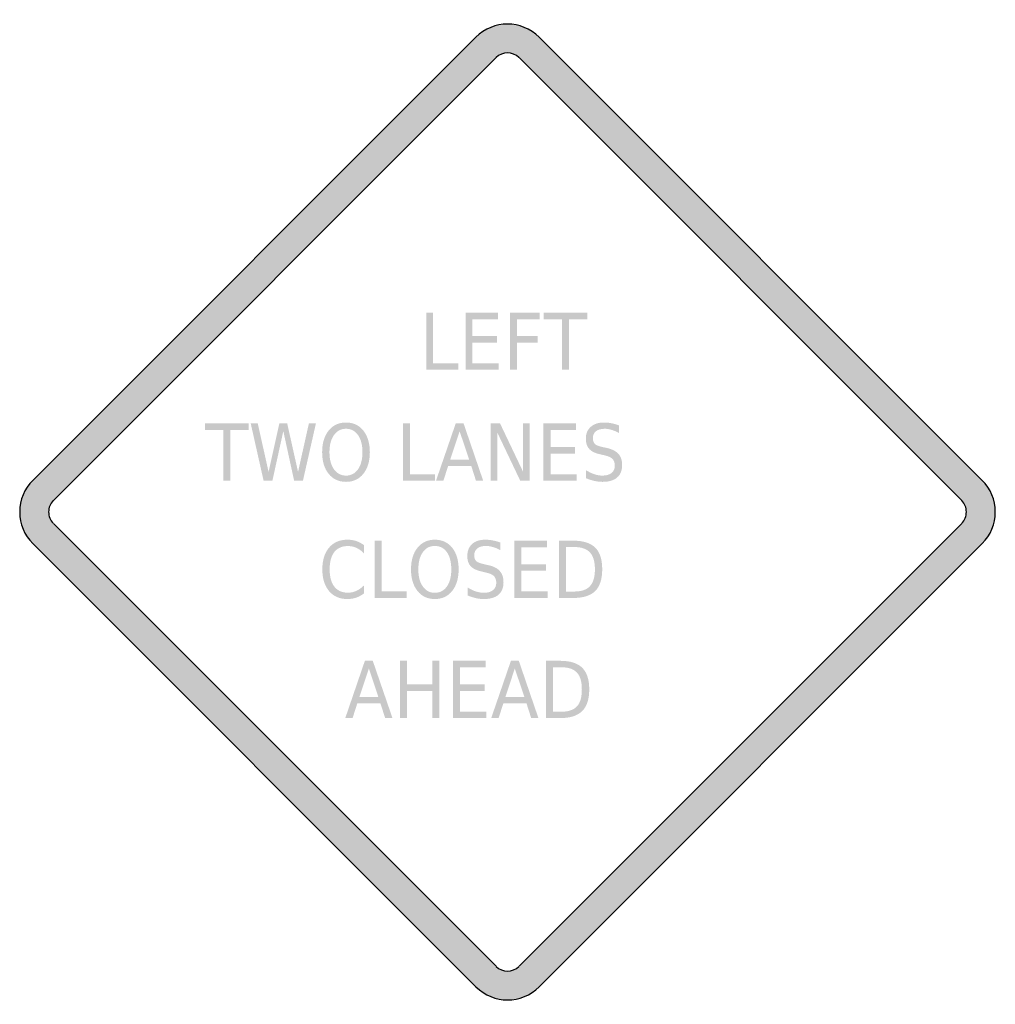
# Model space of a CAD drawing. Header units: inches. Extents: x -0.5 to 0.5, y -0.5 to 0.5.
import ezdxf

# ---------------------------------------------------------------- set-up
doc = ezdxf.new("R2010")
doc.units = ezdxf.units.IN
doc.header["$MEASUREMENT"] = 0

msp = doc.modelspace()

# ---------------------------------------------------------------- hatches: boundary and pattern name
h = msp.add_hatch(color=7)
h.paths.add_polyline_path([(0.0323, 0.4867), (0.4865, 0.0323), (0.4905, 0.0278), (0.4939, 0.0228), (0.4965, 0.0175), (0.4984, 0.012), (0.4995, 0.006), (0.5, 0), (0.4995, -0.006), (0.4984, -0.0118), (0.4965, -0.0175), (0.4939, -0.0228), (0.4905, -0.0278), (0.4865, -0.0323), (0.0323, -0.4867), (0.0278, -0.4907), (0.0227, -0.494), (0.0173, -0.4967), (0.0117, -0.4985), (0.006, -0.4997), (0.0002, -0.5), (-0.0057, -0.4997), (-0.0115, -0.4985), (-0.0172, -0.4967), (-0.0225, -0.494), (-0.0275, -0.4907), (-0.0323, -0.4867), (-0.4867, -0.0323), (-0.4905, -0.0278), (-0.4939, -0.0228), (-0.4965, -0.0175), (-0.4984, -0.0118), (-0.4995, -0.006), (-0.5, 0), (-0.4995, 0.006), (-0.4984, 0.012), (-0.4965, 0.0175), (-0.4939, 0.0228), (-0.4905, 0.0278), (-0.4867, 0.0323), (-0.0323, 0.4867), (-0.0277, 0.4907), (-0.0227, 0.494), (-0.0172, 0.4967), (-0.0117, 0.4985), (-0.0058, 0.4997), (0, 0.5), (0.0058, 0.4997), (0.0117, 0.4985), (0.0172, 0.4967), (0.0227, 0.494), (0.0277, 0.4907), (0.0323, 0.4867)])
h.paths.add_polyline_path([(0.0117, 0.4657), (0.4655, 0.0117), (0.467, 0.0102), (0.4682, 0.0083), (0.4692, 0.0063), (0.4699, 0.0043), (0.4704, 0.0022), (0.4704, 0), (0.4704, -0.0022), (0.4699, -0.0042), (0.4692, -0.0063), (0.4682, -0.0082), (0.467, -0.01), (0.4655, -0.0117), (0.0117, -0.4655), (0.0082, -0.4682), (0.0042, -0.4699), (0, -0.4704), (-0.0042, -0.4699), (-0.0082, -0.4682), (-0.0117, -0.4655), (-0.4655, -0.0117), (-0.467, -0.01), (-0.4682, -0.0082), (-0.4692, -0.0063), (-0.4699, -0.0042), (-0.4704, -0.0022), (-0.4704, 0), (-0.4704, 0.0022), (-0.4699, 0.0043), (-0.4692, 0.0063), (-0.4682, 0.0083), (-0.467, 0.0102), (-0.4655, 0.0117), (-0.0117, 0.4655), (-0.0082, 0.4684), (-0.0042, 0.4699), (0, 0.4705), (0.0042, 0.4699), (0.0082, 0.4684), (0.0117, 0.4657)], flags=0)
for points in [[(-0.0833, 0.2043), (-0.0762, 0.2043), (-0.0762, 0.1523), (-0.0505, 0.1523), (-0.0505, 0.1457), (-0.0833, 0.1457), (-0.0833, 0.2043)], [(-0.043, 0.2043), (-0.0097, 0.2043), (-0.0097, 0.1976), (-0.0359, 0.1976), (-0.0359, 0.1803), (-0.0107, 0.1803), (-0.0107, 0.1736), (-0.0359, 0.1736), (-0.0359, 0.1523), (-0.009, 0.1523), (-0.009, 0.1457), (-0.043, 0.1457), (-0.043, 0.2043)], [(0.0027, 0.2043), (0.033, 0.2043), (0.033, 0.1976), (0.0098, 0.1976), (0.0098, 0.1804), (0.0308, 0.1804), (0.0308, 0.1737), (0.0098, 0.1737), (0.0098, 0.1457), (0.0027, 0.1457), (0.0027, 0.2043)], [(0.0371, 0.2043), (0.0817, 0.2043), (0.0817, 0.1976), (0.0629, 0.1976), (0.0629, 0.1457), (0.0558, 0.1457), (0.0558, 0.1976), (0.0371, 0.1976), (0.0371, 0.2043)], [(-0.31, 0.0907), (-0.2654, 0.0907), (-0.2654, 0.084), (-0.2841, 0.084), (-0.2841, 0.032), (-0.2913, 0.032), (-0.2913, 0.084), (-0.31, 0.084), (-0.31, 0.0907)], [(-0.2632, 0.0907), (-0.256, 0.0907), (-0.2449, 0.0411), (-0.2339, 0.0907), (-0.2258, 0.0907), (-0.2147, 0.0411), (-0.2036, 0.0907), (-0.1964, 0.0907), (-0.2097, 0.032), (-0.2187, 0.032), (-0.2298, 0.0829), (-0.241, 0.032), (-0.25, 0.032), (-0.2632, 0.0907)], [(-0.107, 0.0907), (-0.0999, 0.0907), (-0.0999, 0.0387), (-0.0742, 0.0387), (-0.0742, 0.032), (-0.107, 0.032), (-0.107, 0.0907)], [(-0.0172, 0.0907), (-0.0076, 0.0907), (0.0158, 0.0416), (0.0158, 0.0907), (0.0227, 0.0907), (0.0227, 0.032), (0.0131, 0.032), (-0.0103, 0.0811), (-0.0103, 0.032), (-0.0172, 0.032), (-0.0172, 0.0907)], [(0.0369, 0.0907), (0.0703, 0.0907), (0.0703, 0.084), (0.0441, 0.084), (0.0441, 0.0666), (0.0692, 0.0666), (0.0692, 0.0599), (0.0441, 0.0599), (0.0441, 0.0387), (0.071, 0.0387), (0.071, 0.032), (0.0369, 0.032), (0.0369, 0.0907)], [(-0.1362, -0.0294), (-0.129, -0.0294), (-0.129, -0.0814), (-0.1033, -0.0814), (-0.1033, -0.0881), (-0.1362, -0.0881), (-0.1362, -0.0294)], [(0.007, -0.0294), (0.0404, -0.0294), (0.0404, -0.0361), (0.0142, -0.0361), (0.0142, -0.0535), (0.0393, -0.0535), (0.0393, -0.0601), (0.0142, -0.0601), (0.0142, -0.0814), (0.0411, -0.0814), (0.0411, -0.0881), (0.007, -0.0881), (0.007, -0.0294)], [(-0.1103, -0.1525), (-0.1031, -0.1525), (-0.1031, -0.1766), (-0.0772, -0.1766), (-0.0772, -0.1525), (-0.07, -0.1525), (-0.07, -0.2112), (-0.0772, -0.2112), (-0.0772, -0.1833), (-0.1031, -0.1833), (-0.1031, -0.2112), (-0.1103, -0.2112), (-0.1103, -0.1525)], [(-0.0558, -0.1525), (-0.0225, -0.1525), (-0.0225, -0.1592), (-0.0487, -0.1592), (-0.0487, -0.1766), (-0.0235, -0.1766), (-0.0235, -0.1833), (-0.0487, -0.1833), (-0.0487, -0.2045), (-0.0218, -0.2045), (-0.0218, -0.2112), (-0.0558, -0.2112), (-0.0558, -0.1525)]]:
    msp.add_hatch(color=7).paths.add_polyline_path(points)
h = msp.add_hatch(color=7)
edge = h.paths.add_edge_path()
edge.add_spline(control_points=[(-0.1655, 0.0917), (-0.1581, 0.0917), (-0.1522, 0.089), (-0.1478, 0.0835), (-0.1434, 0.0779), (-0.1411, 0.0705), (-0.1411, 0.0613), (-0.1411, 0.052), (-0.1434, 0.0447), (-0.1478, 0.0391), (-0.1522, 0.0336), (-0.1581, 0.0309), (-0.1655, 0.0309), (-0.173, 0.0309), (-0.1789, 0.0336), (-0.1833, 0.0391), (-0.1878, 0.0446), (-0.19, 0.052), (-0.19, 0.0613), (-0.19, 0.0705), (-0.1878, 0.0779), (-0.1833, 0.0835), (-0.1789, 0.089), (-0.173, 0.0917), (-0.1655, 0.0917)], knot_values=[0, 0, 0, 0, 1, 1, 1, 2, 2, 2, 3, 3, 3, 4, 4, 4, 5, 5, 5, 6, 6, 6, 7, 7, 7, 8, 8, 8, 8], degree=3, periodic=0)
edge = h.paths.add_edge_path(flags=0)
edge.add_spline(control_points=[(-0.1655, 0.0853), (-0.1707, 0.0853), (-0.1748, 0.0831), (-0.1779, 0.0788), (-0.1809, 0.0745), (-0.1825, 0.0687), (-0.1825, 0.0613), (-0.1825, 0.0539), (-0.1809, 0.048), (-0.1779, 0.0438), (-0.1748, 0.0395), (-0.1707, 0.0373), (-0.1655, 0.0373), (-0.1604, 0.0373), (-0.1562, 0.0395), (-0.1532, 0.0438), (-0.1502, 0.048), (-0.1487, 0.0539), (-0.1487, 0.0613), (-0.1487, 0.0687), (-0.1502, 0.0745), (-0.1532, 0.0788), (-0.1562, 0.0831), (-0.1604, 0.0853), (-0.1655, 0.0853)], knot_values=[0, 0, 0, 0, 1, 1, 1, 2, 2, 2, 3, 3, 3, 4, 4, 4, 5, 5, 5, 6, 6, 6, 7, 7, 7, 8, 8, 8, 8], degree=3, periodic=0)
h = msp.add_hatch(color=7)
edge = h.paths.add_edge_path()
edge.add_line((0.1143, 0.0887), (0.1143, 0.081))
edge.add_spline(control_points=[(0.1143, 0.081), (0.1116, 0.0824), (0.109, 0.0835), (0.1066, 0.0842), (0.1042, 0.0849), (0.1019, 0.0853), (0.0997, 0.0853), (0.0958, 0.0853), (0.0928, 0.0844), (0.0907, 0.0828), (0.0885, 0.0811), (0.0875, 0.0787), (0.0875, 0.0756), (0.0875, 0.073), (0.0882, 0.0711), (0.0896, 0.0697), (0.091, 0.0684), (0.0937, 0.0674), (0.0976, 0.0665)], knot_values=[0, 0, 0, 0, 1, 1, 1, 2, 2, 2, 3, 3, 3, 4, 4, 4, 5, 5, 5, 6, 6, 6, 6], degree=3, periodic=0)
edge.add_line((0.0976, 0.0665), (0.1019, 0.0656))
edge.add_spline(control_points=[(0.1019, 0.0656), (0.1072, 0.0644), (0.1111, 0.0624), (0.1137, 0.0596), (0.1162, 0.0568), (0.1175, 0.053), (0.1175, 0.0482), (0.1175, 0.0425), (0.1158, 0.0382), (0.1123, 0.0353), (0.1089, 0.0323), (0.1039, 0.0309), (0.0973, 0.0309), (0.0948, 0.0309), (0.0921, 0.0312), (0.0893, 0.0318), (0.0865, 0.0324), (0.0835, 0.0334), (0.0805, 0.0346)], knot_values=[0, 0, 0, 0, 1, 1, 1, 2, 2, 2, 3, 3, 3, 4, 4, 4, 5, 5, 5, 6, 6, 6, 6], degree=3, periodic=0)
edge.add_line((0.0805, 0.0346), (0.0805, 0.0428))
edge.add_spline(control_points=[(0.0805, 0.0428), (0.0834, 0.041), (0.0863, 0.0396), (0.0891, 0.0387), (0.0918, 0.0378), (0.0946, 0.0373), (0.0973, 0.0373), (0.1013, 0.0373), (0.1045, 0.0382), (0.1067, 0.04), (0.1089, 0.0418), (0.11, 0.0443), (0.11, 0.0476), (0.11, 0.0505), (0.1092, 0.0527), (0.1076, 0.0544), (0.106, 0.056), (0.1034, 0.0572), (0.0998, 0.058)], knot_values=[0, 0, 0, 0, 1, 1, 1, 2, 2, 2, 3, 3, 3, 4, 4, 4, 5, 5, 5, 6, 6, 6, 6], degree=3, periodic=0)
edge.add_line((0.0998, 0.058), (0.0955, 0.059))
edge.add_spline(control_points=[(0.0955, 0.059), (0.0901, 0.0601), (0.0863, 0.062), (0.0839, 0.0645), (0.0815, 0.067), (0.0803, 0.0705), (0.0803, 0.075), (0.0803, 0.0802), (0.082, 0.0843), (0.0853, 0.0872), (0.0886, 0.0902), (0.0931, 0.0917), (0.0988, 0.0917), (0.1013, 0.0917), (0.1039, 0.0915), (0.1064, 0.091), (0.109, 0.0905), (0.1116, 0.0897), (0.1143, 0.0887)], knot_values=[0, 0, 0, 0, 1, 1, 1, 2, 2, 2, 3, 3, 3, 4, 4, 4, 5, 5, 5, 6, 6, 6, 6], degree=3, periodic=0)
h = msp.add_hatch(color=7)
h.paths.add_polyline_path([(-0.0531, 0.0907), (-0.045, 0.0907), (-0.0249, 0.032), (-0.0323, 0.032), (-0.0371, 0.0471), (-0.0609, 0.0471), (-0.0657, 0.032), (-0.0733, 0.032), (-0.0531, 0.0907)])
h.paths.add_polyline_path([(-0.0491, 0.0828), (-0.0588, 0.0537), (-0.0393, 0.0537), (-0.0491, 0.0828)], flags=0)
h = msp.add_hatch(color=7)
edge = h.paths.add_edge_path()
edge.add_line((-0.1472, -0.0339), (-0.1472, -0.0423))
edge.add_spline(control_points=[(-0.1472, -0.0423), (-0.1496, -0.0398), (-0.1522, -0.038), (-0.1549, -0.0367), (-0.1576, -0.0355), (-0.1605, -0.0349), (-0.1636, -0.0349), (-0.1696, -0.0349), (-0.1742, -0.0369), (-0.1775, -0.041), (-0.1807, -0.0451), (-0.1823, -0.051), (-0.1823, -0.0588), (-0.1823, -0.0665), (-0.1807, -0.0724), (-0.1775, -0.0765), (-0.1742, -0.0806), (-0.1696, -0.0827), (-0.1636, -0.0827), (-0.1605, -0.0827), (-0.1576, -0.0821), (-0.1549, -0.0808), (-0.1522, -0.0796), (-0.1496, -0.0777), (-0.1472, -0.0753)], knot_values=[0, 0, 0, 0, 1, 1, 1, 2, 2, 2, 3, 3, 3, 4, 4, 4, 5, 5, 5, 6, 6, 6, 7, 7, 7, 8, 8, 8, 8], degree=3, periodic=0)
edge.add_line((-0.1472, -0.0753), (-0.1472, -0.0835))
edge.add_spline(control_points=[(-0.1472, -0.0835), (-0.1497, -0.0854), (-0.1524, -0.0868), (-0.1552, -0.0878), (-0.158, -0.0887), (-0.1609, -0.0892), (-0.164, -0.0892), (-0.172, -0.0892), (-0.1783, -0.0865), (-0.1829, -0.0811), (-0.1875, -0.0756), (-0.1898, -0.0682), (-0.1898, -0.0588), (-0.1898, -0.0494), (-0.1875, -0.0419), (-0.1829, -0.0365), (-0.1783, -0.0311), (-0.172, -0.0284), (-0.164, -0.0284), (-0.1609, -0.0284), (-0.1579, -0.0288), (-0.1551, -0.0297), (-0.1523, -0.0307), (-0.1497, -0.0321), (-0.1472, -0.0339)], knot_values=[0, 0, 0, 0, 1, 1, 1, 2, 2, 2, 3, 3, 3, 4, 4, 4, 5, 5, 5, 6, 6, 6, 7, 7, 7, 8, 8, 8, 8], degree=3, periodic=0)
h = msp.add_hatch(color=7)
edge = h.paths.add_edge_path()
edge.add_spline(control_points=[(-0.0745, -0.0284), (-0.0671, -0.0284), (-0.0611, -0.0311), (-0.0567, -0.0366), (-0.0523, -0.0421), (-0.0501, -0.0495), (-0.0501, -0.0588), (-0.0501, -0.068), (-0.0523, -0.0754), (-0.0567, -0.0809), (-0.0611, -0.0865), (-0.0671, -0.0892), (-0.0745, -0.0892), (-0.0819, -0.0892), (-0.0878, -0.0865), (-0.0922, -0.081), (-0.0967, -0.0755), (-0.0989, -0.0681), (-0.0989, -0.0588), (-0.0989, -0.0495), (-0.0967, -0.0421), (-0.0922, -0.0366), (-0.0878, -0.0311), (-0.0819, -0.0284), (-0.0745, -0.0284)], knot_values=[0, 0, 0, 0, 1, 1, 1, 2, 2, 2, 3, 3, 3, 4, 4, 4, 5, 5, 5, 6, 6, 6, 7, 7, 7, 8, 8, 8, 8], degree=3, periodic=0)
edge = h.paths.add_edge_path(flags=0)
edge.add_spline(control_points=[(-0.0745, -0.0348), (-0.0797, -0.0348), (-0.0838, -0.0369), (-0.0868, -0.0412), (-0.0899, -0.0455), (-0.0914, -0.0514), (-0.0914, -0.0588), (-0.0914, -0.0662), (-0.0899, -0.072), (-0.0868, -0.0763), (-0.0838, -0.0806), (-0.0797, -0.0828), (-0.0745, -0.0828), (-0.0693, -0.0828), (-0.0652, -0.0806), (-0.0621, -0.0763), (-0.0591, -0.072), (-0.0576, -0.0662), (-0.0576, -0.0588), (-0.0576, -0.0514), (-0.0591, -0.0455), (-0.0621, -0.0412), (-0.0652, -0.0369), (-0.0693, -0.0348), (-0.0745, -0.0348)], knot_values=[0, 0, 0, 0, 1, 1, 1, 2, 2, 2, 3, 3, 3, 4, 4, 4, 5, 5, 5, 6, 6, 6, 7, 7, 7, 8, 8, 8, 8], degree=3, periodic=0)
h = msp.add_hatch(color=7)
edge = h.paths.add_edge_path()
edge.add_line((-0.0073, -0.0313), (-0.0073, -0.0391))
edge.add_spline(control_points=[(-0.0073, -0.0391), (-0.01, -0.0376), (-0.0125, -0.0366), (-0.015, -0.0359), (-0.0174, -0.0352), (-0.0197, -0.0348), (-0.0219, -0.0348), (-0.0258, -0.0348), (-0.0288, -0.0356), (-0.0309, -0.0373), (-0.033, -0.039), (-0.0341, -0.0414), (-0.0341, -0.0445), (-0.0341, -0.0471), (-0.0334, -0.049), (-0.032, -0.0503), (-0.0306, -0.0517), (-0.0279, -0.0527), (-0.024, -0.0535)], knot_values=[0, 0, 0, 0, 1, 1, 1, 2, 2, 2, 3, 3, 3, 4, 4, 4, 5, 5, 5, 6, 6, 6, 6], degree=3, periodic=0)
edge.add_line((-0.024, -0.0535), (-0.0197, -0.0545))
edge.add_spline(control_points=[(-0.0197, -0.0545), (-0.0144, -0.0556), (-0.0104, -0.0576), (-0.0079, -0.0605), (-0.0054, -0.0633), (-0.0041, -0.0671), (-0.0041, -0.0719), (-0.0041, -0.0776), (-0.0058, -0.0819), (-0.0092, -0.0848), (-0.0127, -0.0877), (-0.0177, -0.0892), (-0.0243, -0.0892), (-0.0268, -0.0892), (-0.0295, -0.0889), (-0.0323, -0.0883), (-0.0351, -0.0876), (-0.038, -0.0867), (-0.041, -0.0855)], knot_values=[0, 0, 0, 0, 1, 1, 1, 2, 2, 2, 3, 3, 3, 4, 4, 4, 5, 5, 5, 6, 6, 6, 6], degree=3, periodic=0)
edge.add_line((-0.041, -0.0855), (-0.041, -0.0773))
edge.add_spline(control_points=[(-0.041, -0.0773), (-0.0381, -0.0791), (-0.0353, -0.0805), (-0.0325, -0.0814), (-0.0297, -0.0823), (-0.027, -0.0828), (-0.0243, -0.0828), (-0.0202, -0.0828), (-0.0171, -0.0819), (-0.0149, -0.0801), (-0.0126, -0.0783), (-0.0115, -0.0758), (-0.0115, -0.0725), (-0.0115, -0.0696), (-0.0123, -0.0673), (-0.0139, -0.0657), (-0.0155, -0.0641), (-0.0181, -0.0629), (-0.0218, -0.0621)], knot_values=[0, 0, 0, 0, 1, 1, 1, 2, 2, 2, 3, 3, 3, 4, 4, 4, 5, 5, 5, 6, 6, 6, 6], degree=3, periodic=0)
edge.add_line((-0.0218, -0.0621), (-0.0261, -0.0611))
edge.add_spline(control_points=[(-0.0261, -0.0611), (-0.0315, -0.0599), (-0.0353, -0.0581), (-0.0377, -0.0556), (-0.0401, -0.0531), (-0.0412, -0.0496), (-0.0412, -0.0451), (-0.0412, -0.0399), (-0.0396, -0.0358), (-0.0363, -0.0328), (-0.033, -0.0298), (-0.0285, -0.0284), (-0.0227, -0.0284), (-0.0202, -0.0284), (-0.0177, -0.0286), (-0.0152, -0.0291), (-0.0126, -0.0296), (-0.01, -0.0303), (-0.0073, -0.0313)], knot_values=[0, 0, 0, 0, 1, 1, 1, 2, 2, 2, 3, 3, 3, 4, 4, 4, 5, 5, 5, 6, 6, 6, 6], degree=3, periodic=0)
h = msp.add_hatch(color=7)
edge = h.paths.add_edge_path()
edge.add_line((0.0528, -0.0294), (0.0674, -0.0294))
edge.add_spline(control_points=[(0.0674, -0.0294), (0.0777, -0.0294), (0.0852, -0.0318), (0.09, -0.0365), (0.0947, -0.0412), (0.0971, -0.0486), (0.0971, -0.0587), (0.0971, -0.0688), (0.0947, -0.0762), (0.0899, -0.081), (0.0851, -0.0857), (0.0776, -0.0881), (0.0674, -0.0881)], knot_values=[0, 0, 0, 0, 1, 1, 1, 2, 2, 2, 3, 3, 3, 4, 4, 4, 4], degree=3, periodic=0)
edge.add_line((0.0674, -0.0881), (0.0528, -0.0881))
edge.add_line((0.0528, -0.0881), (0.0528, -0.0294))
edge = h.paths.add_edge_path(flags=0)
edge.add_line((0.0599, -0.0359), (0.0599, -0.0815))
edge.add_line((0.0599, -0.0815), (0.0685, -0.0815))
edge.add_spline(control_points=[(0.0685, -0.0815), (0.0758, -0.0815), (0.0811, -0.0797), (0.0845, -0.076), (0.0879, -0.0724), (0.0896, -0.0666), (0.0896, -0.0587), (0.0896, -0.0508), (0.0879, -0.0451), (0.0845, -0.0414), (0.0811, -0.0378), (0.0758, -0.0359), (0.0685, -0.0359)], knot_values=[0, 0, 0, 0, 1, 1, 1, 2, 2, 2, 3, 3, 3, 4, 4, 4, 4], degree=3, periodic=0)
edge.add_line((0.0685, -0.0359), (0.0599, -0.0359))
h = msp.add_hatch(color=7)
h.paths.add_polyline_path([(-0.1462, -0.1525), (-0.1381, -0.1525), (-0.1179, -0.2112), (-0.1254, -0.2112), (-0.1302, -0.1962), (-0.154, -0.1962), (-0.1588, -0.2112), (-0.1663, -0.2112), (-0.1462, -0.1525)])
h.paths.add_polyline_path([(-0.1421, -0.1604), (-0.1518, -0.1896), (-0.1324, -0.1896), (-0.1421, -0.1604)], flags=0)
h = msp.add_hatch(color=7)
h.paths.add_polyline_path([(0.0035, -0.1525), (0.0116, -0.1525), (0.0317, -0.2112), (0.0243, -0.2112), (0.0195, -0.1962), (-0.0043, -0.1962), (-0.0091, -0.2112), (-0.0167, -0.2112), (0.0035, -0.1525)])
h.paths.add_polyline_path([(0.0075, -0.1604), (-0.0022, -0.1896), (0.0173, -0.1896), (0.0075, -0.1604)], flags=0)
h = msp.add_hatch(color=7)
edge = h.paths.add_edge_path()
edge.add_line((0.0394, -0.1525), (0.0541, -0.1525))
edge.add_spline(control_points=[(0.0541, -0.1525), (0.0643, -0.1525), (0.0718, -0.1549), (0.0766, -0.1596), (0.0814, -0.1644), (0.0838, -0.1718), (0.0838, -0.1818), (0.0838, -0.1919), (0.0813, -0.1994), (0.0765, -0.2041), (0.0717, -0.2088), (0.0642, -0.2112), (0.0541, -0.2112)], knot_values=[0, 0, 0, 0, 1, 1, 1, 2, 2, 2, 3, 3, 3, 4, 4, 4, 4], degree=3, periodic=0)
edge.add_line((0.0541, -0.2112), (0.0394, -0.2112))
edge.add_line((0.0394, -0.2112), (0.0394, -0.1525))
edge = h.paths.add_edge_path(flags=0)
edge.add_line((0.0465, -0.1591), (0.0465, -0.2047))
edge.add_line((0.0465, -0.2047), (0.0552, -0.2047))
edge.add_spline(control_points=[(0.0552, -0.2047), (0.0624, -0.2047), (0.0678, -0.2028), (0.0712, -0.1992), (0.0746, -0.1955), (0.0762, -0.1897), (0.0762, -0.1818), (0.0762, -0.174), (0.0746, -0.1682), (0.0712, -0.1646), (0.0678, -0.1609), (0.0624, -0.1591), (0.0552, -0.1591)], knot_values=[0, 0, 0, 0, 1, 1, 1, 2, 2, 2, 3, 3, 3, 4, 4, 4, 4], degree=3, periodic=0)
edge.add_line((0.0552, -0.1591), (0.0465, -0.1591))

# ---------------------------------------------------------------- linework, layer by layer
at = {"color": 7}
for p, q in [((-0.4867, 0.0323), (-0.0323, 0.4867)), ((0.0323, 0.4867), (0.4867, 0.0323)), ((-0.4655, 0.0118), (-0.0117, 0.4656)), ((0.0118, 0.4656), (0.4656, 0.0118)), ((-0.0117, -0.4655), (-0.4655, -0.0117)), ((0.4656, -0.0117), (0.0118, -0.4655)), ((-0.0323, -0.4866), (-0.4867, -0.0323)), ((0.4867, -0.0323), (0.0323, -0.4866))]:
    msp.add_line(p, q, dxfattribs=at)
for points in [[(0.0324, 0.4866), (0.0145, 0.5045), (-0.0145, 0.5045), (-0.0324, 0.4866)], [(0.0117, 0.4656), (0.0052, 0.4721), (-0.0052, 0.4721), (-0.0117, 0.4656)], [(-0.0117, -0.4656), (-0.0052, -0.472), (0.0052, -0.472), (0.0117, -0.4656)], [(-0.0323, -0.4866), (-0.0144, -0.5045), (0.0146, -0.5045), (0.0325, -0.4866)]]:
    msp.add_open_spline(points, degree=3, dxfattribs=at)
for points in [[(-0.4866, 0.0324), (-0.4952, 0.0238), (-0.5, 0.0122), (-0.5, 0), (-0.5, -0.0121), (-0.4952, -0.0238), (-0.4866, -0.0323)], [(0.4866, -0.0323), (0.4952, -0.0238), (0.5, -0.0121), (0.5, 0), (0.5, 0.0122), (0.4952, 0.0238), (0.4866, 0.0324)], [(-0.4656, 0.0117), (-0.4687, 0.0086), (-0.4704, 0.0044), (-0.4704, 0), (-0.4704, -0.0043), (-0.4687, -0.0085), (-0.4656, -0.0116)], [(0.4656, -0.0116), (0.4687, -0.0085), (0.4704, -0.0043), (0.4704, 0), (0.4704, 0.0044), (0.4687, 0.0086), (0.4656, 0.0117)]]:
    msp.add_open_spline(points, degree=3, knots=[0, 0, 0, 0, 1, 1, 1, 2, 2, 2, 2], dxfattribs=at)

doc.saveas('drawing.dxf')
